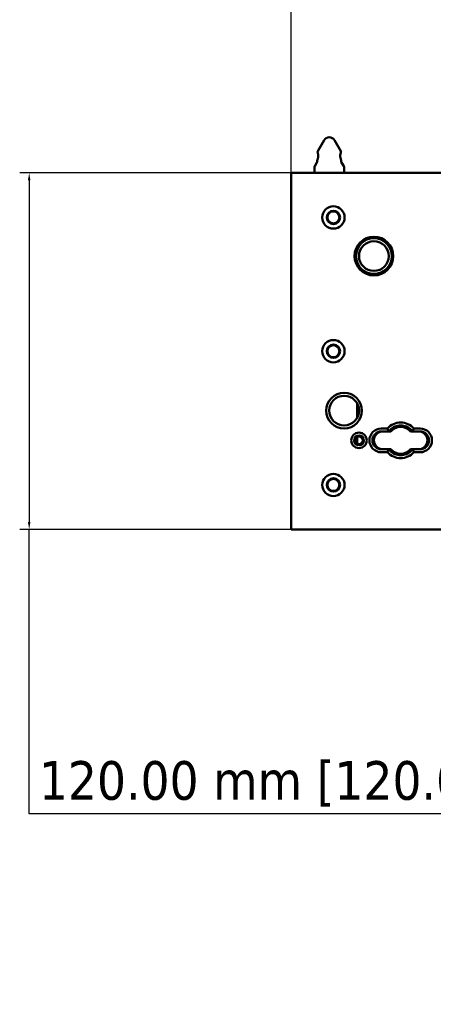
# Paper-space layout 'Sheet_1' of a CAD drawing. Header units: millimetres. Extents: x 1 to 117, y 1 to 117.
# Tile 41 of 73: x 35.89 to 41.36, y 52.43 to 65.47. Entities that reach past the tile are written whole.
import ezdxf

# ---------------------------------------------------------------- set-up
doc = ezdxf.new("R2010")
doc.units = ezdxf.units.MM
doc.layers.add('Dimension (ISO)', color=7, linetype='Continuous', lineweight=25)
doc.layers.add('Visible (ISO)', color=7, linetype='Continuous', lineweight=50)
doc.styles.add('Note Text (ANSI)', font='tahoma.ttf')
doc.dimstyles.new('Default (ISO)', dxfattribs={"dimtxt": 0.511811, "dimasz": 0.098425, "dimexe": 0.125, "dimexo": 0, "dimgap": 0.03, "dimtad": 1, "dimlfac": 25.4, "dimrnd": 1e-08, "dimzin": 0, "dimdsep": 46, "dimtxsty": 'Note Text (ANSI)', "dimcen": 0.09, "dimdle": 0.393701, "dimclrd": 256, "dimclre": 256, "dimclrt": 256, "dimazin": 0, "dimtfac": 0.269631, "dimtmove": 0, "dimatfit": 3, "dimfxl": 1, "dimtolj": 1, "dimtzin": 0, "dimlwd": -1, "dimlwe": -1, "dimarcsym": 0})

# ---------------------------------------------------------------- blocks, each defined once
blk = doc.blocks.new('*D10')
at = {"layer": 'Defpoints', "color": 0, "transparency": 16777216}
for p in [(78.837, 71.398), (39.482, 63.248), (78.837, 63.248)]:
    blk.add_point(p, dxfattribs=at)
at = {"layer": 'Dimension (ISO)', "transparency": 16777216}
for p, q in [((39.482, 63.248), (39.482, 71.523)), ((78.837, 63.248), (78.837, 71.523)), ((39.581, 71.398), (78.738, 71.398))]:
    blk.add_line(p, q, dxfattribs=at)
for points in [[(39.581, 71.414), (39.581, 71.381), (39.482, 71.398)], [(78.738, 71.414), (78.738, 71.381), (78.837, 71.398)]]:
    blk.add_solid(points, dxfattribs=at)
at = {"layer": 'Dimension (ISO)', "transparency": 16777216, "insert": (55.405, 72.097), "char_height": 0.51181, "attachment_point": 1, "style": 'Note Text (ANSI)'}
blk.add_mtext('\\A1;999.60 mm [999.600 in]', dxfattribs=at)
blk = doc.blocks.new('*D12')
at = {"layer": 'Defpoints', "color": 0, "transparency": 16777216}
for p in [(39.482, 67.786), (49.317, 65.374), (39.482, 63.248)]:
    blk.add_point(p, dxfattribs=at)
at = {"layer": 'Dimension (ISO)', "transparency": 16777216}
for p, q in [((39.482, 63.248), (39.482, 67.911)), ((49.317, 65.374), (49.317, 67.911)), ((49.219, 67.786), (39.581, 67.786))]:
    blk.add_line(p, q, dxfattribs=at)
for points in [[(39.581, 67.802), (39.581, 67.77), (39.482, 67.786)], [(49.219, 67.802), (49.219, 67.77), (49.317, 67.786)]]:
    blk.add_solid(points, dxfattribs=at)
at = {"layer": 'Dimension (ISO)', "transparency": 16777216, "insert": (40.653, 68.486), "char_height": 0.51181, "attachment_point": 1, "style": 'Note Text (ANSI)'}
blk.add_mtext('\\A1;249.81 mm [249.808 in]', dxfattribs=at)
blk = doc.blocks.new('*D13')
at = {"layer": 'Defpoints', "color": 0, "transparency": 16777216}
for p in [(39.482, 63.445), (36.018, 58.721), (39.482, 58.721)]:
    blk.add_point(p, dxfattribs=at)
at = {"layer": 'Dimension (ISO)', "transparency": 16777216}
for p, q in [((39.482, 63.445), (35.893, 63.445)), ((36.018, 63.347), (36.018, 58.819)), ((39.482, 58.721), (35.893, 58.721)), ((36.018, 54.954), (36.018, 58.721)), ((43.629, 54.954), (36.018, 54.954))]:
    blk.add_line(p, q, dxfattribs=at)
for points in [[(36.001, 63.347), (36.034, 63.347), (36.018, 63.445)], [(36.001, 58.819), (36.034, 58.819), (36.018, 58.721)]]:
    blk.add_solid(points, dxfattribs=at)
at = {"layer": 'Dimension (ISO)', "transparency": 16777216, "insert": (36.146, 55.653), "char_height": 0.51181, "attachment_point": 1, "style": 'Note Text (ANSI)'}
blk.add_mtext('\\A1;120.00 mm [120.000 in]', dxfattribs=at)

psp = doc.layouts.new('Sheet_1')

# ---------------------------------------------------------------- linework, layer by layer
at = {"layer": 'Visible (ISO)'}
for p, q in [((39.91797, 63.87804), (39.83396, 63.73252)), ((40.05435, 63.87804), (40.13837, 63.73252)), ((39.82341, 63.58276), (39.79459, 63.53284)), ((39.82868, 63.60245), (39.82868, 63.61158)), ((40.14364, 63.60245), (40.14364, 63.61158)), ((40.14892, 63.58276), (40.17774, 63.53284)), ((39.48222, 63.24811), (39.48222, 63.44497)), ((39.48222, 63.44497), (45.95073, 63.44497)), ((39.78931, 63.44497), (39.78931, 63.51316)), ((40.18301, 63.44497), (40.18301, 63.51316)), ((39.48222, 63.24811), (39.48222, 58.91741)), ((40.35624, 60.20186), (40.35624, 60.38886)), ((40.75498, 60.05914), (40.67514, 60.05914)), ((40.77356, 60.01977), (40.67514, 60.01977)), ((40.79899, 60.01977), (40.77356, 60.01977)), ((41.08852, 60.01977), (41.0631, 60.01977)), ((41.08852, 60.01977), (41.08853, 60.01977)), ((41.18695, 60.01977), (41.08853, 60.01977)), ((41.18695, 60.05914), (41.10711, 60.05914)), ((40.35624, 59.85849), (40.35624, 59.94483)), ((40.67514, 59.78355), (40.77356, 59.78355)), ((40.67514, 59.74418), (40.75497, 59.74418)), ((40.77356, 59.78355), (40.79899, 59.78355)), ((41.0631, 59.78355), (41.08852, 59.78355)), ((41.08852, 59.78355), (41.18695, 59.78355)), ((41.10711, 59.74418), (41.18695, 59.74418)), ((39.48222, 58.72056), (39.48222, 58.91741)), ((78.83656, 58.72056), (39.48222, 58.72056))]:
    psp.add_line(p, q, dxfattribs=at)
for centre, radius in [((40.04128, 62.85441), 0.14764), ((40.04128, 62.85441), 0.08858), ((40.04128, 62.85441), 0.07874), ((40.57671, 62.3426), 0.25591), ((40.57671, 62.3426), 0.23622), ((40.57671, 62.3426), 0.19685), ((40.04128, 61.08276), 0.14764), ((40.04128, 61.08276), 0.08858), ((40.04128, 61.08276), 0.07874), ((40.18301, 60.29536), 0.23622), ((40.18301, 60.29536), 0.19685), ((40.37986, 59.90166), 0.10236), ((40.37986, 59.90166), 0.06299), ((40.37986, 59.90166), 0.04921), ((40.04128, 59.31111), 0.14764), ((40.04128, 59.31111), 0.08858), ((40.04128, 59.31111), 0.07874)]:
    psp.add_circle(centre, radius, dxfattribs=at)
for centre, radius, start, end in [((39.98616, 63.83867), 0.07874, 30, 150), ((39.86805, 63.71283), 0.03937, 150, 154.646413), ((40.10427, 63.71283), 0.03937, 25.353587, 30), ((39.82868, 63.51316), 0.03937, 150, 180), ((39.78931, 63.60245), 0.03937, 330, 0), ((40.18301, 63.60245), 0.03937, 180, 210), ((40.14364, 63.51316), 0.03937, 0, 30), ((40.93105, 59.90166), 0.23622, 41.810418, 138.189582), ((40.67514, 59.90166), 0.15748, 90.00009, 269.999738), ((40.67514, 59.90166), 0.11811, 90, 270), ((40.69482, 59.90166), 0.11811, 90, 270), ((40.93104, 59.90166), 0.17717, 41.810315, 138.189685), ((41.16726, 59.90166), 0.11811, 270, 90), ((41.18695, 59.90166), 0.15748, 270.00009, 89.999738), ((41.18695, 59.90166), 0.11811, 270, 90), ((40.93104, 59.90166), 0.23622, 221.810418, 318.189582), ((40.93104, 59.90166), 0.17717, 221.810315, 318.189685)]:
    psp.add_arc(centre, radius, start, end, dxfattribs=at)
for points, knots in [([(39.82868, 63.61158), (39.82868, 63.61158), (39.82927, 63.61309), (39.83138, 63.61914), (39.83289, 63.62368), (39.83575, 63.63408), (39.8373, 63.64067), (39.83954, 63.6552), (39.84017, 63.66314), (39.84017, 63.67064), (39.84017, 63.67813), (39.83954, 63.68608), (39.8373, 63.7006), (39.83575, 63.70719), (39.83428, 63.71254), (39.83424, 63.71269), (39.8342, 63.71283)], [0.685358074, 0.685358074, 0.685358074, 0.685358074, 0.742449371, 0.742449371, 0.799540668, 0.799540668, 0.856675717, 0.856675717, 0.913810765, 0.913810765, 0.913810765, 0.970945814, 0.970945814, 1.028080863, 1.028080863, 1.02969073, 1.02969073, 1.02969073, 1.02969073]), ([(39.83247, 63.72969), (39.83247, 63.72969), (39.83247, 63.72962), (39.83244, 63.72928), (39.83241, 63.72891), (39.83232, 63.72732), (39.83226, 63.72561), (39.83258, 63.72054), (39.83304, 63.71698), (39.8342, 63.71283)], [-1.153253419, -1.153253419, -1.153253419, -1.153253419, -1.140549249, -1.140549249, -1.1210825, -1.1210825, -1.080956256, -1.080956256, -1.032789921, -1.032789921, -1.032789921, -1.032789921]), ([(40.13813, 63.71283), (40.13809, 63.71269), (40.13805, 63.71254), (40.13657, 63.70719), (40.13502, 63.7006), (40.13279, 63.68608), (40.13215, 63.67813), (40.13215, 63.67064), (40.13215, 63.66314), (40.13279, 63.6552), (40.13502, 63.64067), (40.13657, 63.63408), (40.13944, 63.62368), (40.14094, 63.61914), (40.14306, 63.61309), (40.14364, 63.61158), (40.14364, 63.61158)], [-0.115879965, -0.115879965, -0.115879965, -0.115879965, -0.114270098, -0.114270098, -0.057135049, -0.057135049, 0, 0, 0, 0.057135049, 0.057135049, 0.114270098, 0.114270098, 0.171361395, 0.171361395, 0.228452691, 0.228452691, 0.228452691, 0.228452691]), ([(40.13813, 63.71283), (40.13866, 63.71474), (40.13904, 63.71654), (40.13999, 63.7221), (40.14004, 63.72511), (40.13997, 63.72804), (40.13993, 63.72874), (40.13987, 63.72945), (40.13986, 63.72961), (40.13985, 63.72968), (40.13985, 63.72969), (40.13985, 63.72969)], [-0.233956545, -0.233956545, -0.233956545, -0.233956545, -0.212408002, -0.212408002, -0.161667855, -0.161667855, -0.136508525, -0.136508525, -0.120867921, -0.120867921, -0.11671569, -0.11671569, -0.11671569, -0.11671569]), ([(41.08853, 60.01977), (41.08281, 60.02733), (41.07669, 60.03441), (41.05276, 60.05833), (41.03063, 60.07348), (40.98213, 60.09357), (40.95576, 60.09851), (40.90633, 60.09851), (40.87996, 60.09357), (40.83146, 60.07348), (40.80933, 60.05833), (40.7854, 60.03441), (40.77928, 60.02733), (40.77356, 60.01977)], [0.307220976, 0.307220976, 0.307220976, 0.307220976, 0.376681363, 0.376681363, 0.565023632, 0.565023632, 0.753365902, 0.753365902, 0.941710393, 0.941710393, 1.130054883, 1.130054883, 1.199521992, 1.199521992, 1.199521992, 1.199521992]), ([(40.77356, 59.78355), (40.77927, 59.77599), (40.7854, 59.76891), (40.80933, 59.74499), (40.83146, 59.72984), (40.87996, 59.70975), (40.90632, 59.70481), (40.95576, 59.70481), (40.98212, 59.70975), (41.03062, 59.72984), (41.05276, 59.74499), (41.07668, 59.76891), (41.08281, 59.77599), (41.08852, 59.78355)], [1.813963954, 1.813963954, 1.813963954, 1.813963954, 1.883427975, 1.883427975, 2.071770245, 2.071770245, 2.260112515, 2.260112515, 2.448457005, 2.448457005, 2.636801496, 2.636801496, 2.706268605, 2.706268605, 2.706268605, 2.706268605])]:
    psp.add_open_spline(points, degree=3, knots=knots, dxfattribs=at)
for points, weights in [([(40.75498, 60.05914), (40.76427, 60.03836), (40.77356, 60.01977)], [0.999997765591, 0.999997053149, 0.999997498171]), ([(41.10711, 60.05914), (41.09782, 60.03836), (41.08853, 60.01977)], [0.999997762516, 0.999997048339, 0.999997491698]), ([(40.75497, 59.74418), (40.76427, 59.76496), (40.77356, 59.78355)], [0.999997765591, 0.999997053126, 0.999997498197]), ([(41.10711, 59.74418), (41.09782, 59.76496), (41.08852, 59.78355)], [0.999997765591, 0.99999705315, 0.999997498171])]:
    psp.add_rational_spline(points, weights, degree=2, dxfattribs=at)

# ---------------------------------------------------------------- dimensions: what is measured, and where the dimension line sits
at = {"layer": 'Dimension (ISO)'}
for base, p1, p2, angle, text, override, picture, middle in [((78.83656, 71.39772), (39.48222, 63.24811), (78.83656, 63.24811), 180, '<> mm [999.600 in]', {"dimgap": 0.03, "dimdec": 2, "dimlfac": 25.4, "dimpost": '', "dimtol": 0, "dimlim": 0, "dimtp": 0, "dimtm": 0, "dimtdec": 2, "dimtofl": 0, "dimatfit": 1}, '*D10', (59.15939, 71.39772)), ((39.48222, 67.786), (49.31719, 65.374), (39.48222, 63.24811), 180, '<> mm [249.808 in]', {"dimgap": 0.03, "dimdec": 2, "dimlfac": 25.4, "dimpost": '', "dimtol": 0, "dimlim": 0, "dimtp": 0, "dimtm": 0, "dimtdec": 2, "dimtofl": 0, "dimatfit": 1}, '*D12', (44.39971, 67.786)), ((36.01766, 58.72056), (39.48222, 63.44497), (39.48222, 58.72056), 270, '<> mm [120.000 in]', {"dimgap": 0.03, "dimtih": 1, "dimtoh": 1, "dimdec": 2, "dimlfac": 25.4, "dimpost": '', "dimtol": 0, "dimlim": 0, "dimtp": 0, "dimtm": 0, "dimtdec": 2, "dimtofl": 0, "dimtmove": 1, "dimatfit": 2}, '*D13', (36.12463, 54.95366))]:
    dim = psp.add_linear_dim(base=base, p1=p1, p2=p2, angle=angle, text=text, dimstyle='Default (ISO)', override=override, dxfattribs=at)
    dim.commit()
    dim.dimension.update_dxf_attribs({"geometry": picture, "text_midpoint": middle, "dimtype": 160})

doc.saveas('drawing.dxf')
